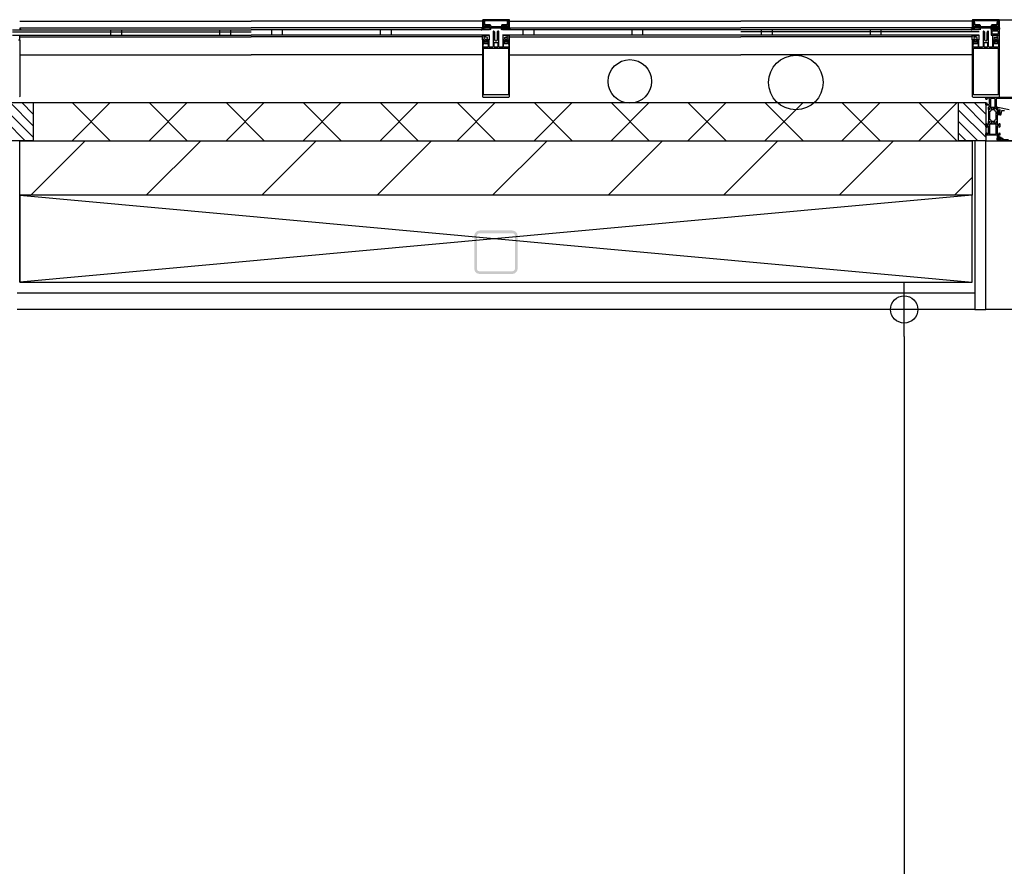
# Model space of a CAD drawing. Header units: millimetres. Extents: x -532 to 413144, y -532 to 654275.
# Tile 157 of 210: x 40525 to 42334, y 28144 to 29700. Entities that reach past the tile are written whole.
import ezdxf

# ---------------------------------------------------------------- set-up
doc = ezdxf.new("R2010")
doc.units = ezdxf.units.MM
doc.header["$LTSCALE"] = 100
doc.linetypes.add('CENTER', pattern=[50.8, 31.75, -6.35, 6.35, -6.35])
for name, color, linetype in [('A--M1A--MAATVOERING--RESTO & KEUKEN', 12, 'Continuous'), ('A-0210-WAND-BU', 7, 'Continuous'), ('A-0216-WAND-BU-ISO', 7, 'Continuous'), ('A-0220-WAND-BI-ARC', 254, 'Continuous'), ('A-0250-PROFIEL-ARCERING', 253, 'CENTER'), ('A-0270-DAK', 7, 'Continuous'), ('A-0310-KOZIJN-BU', 7, 'Continuous'), ('A-0410-AFWERKING-GEVEL', 7, 'Continuous'), ('BL40----_AFWERKING', 1, 'Continuous')]:
    doc.layers.add(name, color=color, linetype=linetype)
doc.styles.add('PAScad_tekst', font='arial.ttf')
doc.styles.add('romans', font='romans.shx')
doc.dimstyles.new('romans', dxfattribs={"dimtxt": 1, "dimasz": 1, "dimexe": 0.5, "dimexo": 0.5, "dimgap": 1, "dimtad": 1, "dimdec": 0, "dimtxsty": 'romans', "dimblk": 'gbb_tod', "dimcen": 0, "dimse1": 1, "dimse2": 1, "dimclrd": 1, "dimclre": 1, "dimclrt": 2, "dimadec": 0, "dimazin": 0, "dimtfac": 1, "dimtdec": 0, "dimtmove": 2, "dimatfit": 2, "dimldrblk": 'gbb_tod', "dimfxl": 1, "dimarcsym": 0})

# ---------------------------------------------------------------- blocks, each defined once
blk = doc.blocks.new('gbb_tod')
at = {"color": 0}
for p, q in [((0, -2), (0, 2)), ((-1, 0), (1, 0))]:
    blk.add_line(p, q, dxfattribs=at)
blk.add_circle((0, 0), 0.5, dxfattribs=at)
blk = doc.blocks.new('*D632')
at = {"layer": 'A--M1A--MAATVOERING--RESTO & KEUKEN', "lineweight": -2, "transparency": 16777216}
blk.add_line((42150, 29117.6), (42150, 25500), dxfattribs=at)
at = {"layer": 'Defpoints', "color": 0, "transparency": 16777216}
for p in [(42150, 29167.6), (42150, 25450), (42150, 25450)]:
    blk.add_point(p, dxfattribs=at)
at = {"layer": 'A--M1A--MAATVOERING--RESTO & KEUKEN', "lineweight": -2, "transparency": 16777216, "xscale": 50, "yscale": 50, "zscale": 50}
for p, rotation in [((42150, 29167.6), 90), ((42150, 25450), 270)]:
    blk.add_blockref('gbb_tod', p, dxfattribs=dict(at, rotation=rotation))
at = {"layer": 'A--M1A--MAATVOERING--RESTO & KEUKEN', "transparency": 16777216, "insert": (42023.4, 27308.8), "char_height": 150, "attachment_point": 5, "rotation": 90, "style": 'PAScad_tekst'}
blk.add_mtext('3718', dxfattribs=at)

msp = doc.modelspace()

# ---------------------------------------------------------------- hatches: boundary and pattern name
at = {"layer": 'A-0220-WAND-BI-ARC'}
h = msp.add_hatch(dxfattribs=at)
h.set_pattern_fill('ARKEY_AU__100P_13', color=256, angle=-90, style=0, pattern_type=0)
h.set_pattern_definition([(45, (-281611.93, 347010.56), (106.06602, -106.066017), [])])
h.paths.add_polyline_path([(40525, 29377.625), (40525, 29477.625), (42275, 29477.625), (42275, 29377.625)], flags=0)
at = {"layer": 'A-0250-PROFIEL-ARCERING'}
msp.add_hatch(color=256, dxfattribs=at).paths.add_polyline_path([(41360, 29272.625), (41360, 29302.625), (41361.34375, 29307.625), (41365, 29311.28125), (41370, 29312.625), (41430, 29312.625), (41435, 29311.28125), (41438.65625, 29307.625), (41440, 29302.625), (41440, 29242.625), (41438.65625, 29237.625), (41435, 29233.96875), (41430, 29232.625), (41370, 29232.625), (41365, 29233.96875), (41361.34375, 29237.625), (41360, 29242.625), (41360, 29272.625), (41365, 29272.625), (41365, 29242.625), (41365.65625, 29240.125), (41367.5, 29238.28125), (41370, 29237.625), (41430, 29237.625), (41432.5, 29238.28125), (41434.34375, 29240.125), (41435, 29242.625), (41435, 29302.625), (41434.34375, 29305.125), (41432.5, 29306.96875), (41430, 29307.625), (41370, 29307.625), (41367.5, 29306.96875), (41365.65625, 29305.125), (41365, 29302.625), (41365, 29272.625)], flags=0)

# ---------------------------------------------------------------- linework, layer by layer
at = {"layer": 'A-0210-WAND-BU', "ltscale": 10}
for points in [[(40525, 29477.625), (42275, 29477.625)], [(40525, 29377.625), (40525, 29477.625)], [(42275, 29477.625), (42275, 29377.625)], [(42275, 29377.625), (40525, 29377.625)]]:
    msp.add_lwpolyline(points, dxfattribs=at)
at = {"layer": 'A-0216-WAND-BU-ISO'}
for p, q in [((40691.4375, 29547.625), (40621.4375, 29477.625)), ((40621.4375, 29547.625), (40691.4375, 29477.625)), ((40832.84375, 29547.625), (40762.84375, 29477.625)), ((40762.84375, 29547.625), (40832.84375, 29477.625)), ((40974.28125, 29547.625), (40904.28125, 29477.625)), ((40904.28125, 29547.625), (40974.28125, 29477.625)), ((41115.6875, 29547.625), (41045.6875, 29477.625)), ((41045.6875, 29547.625), (41115.6875, 29477.625)), ((41257.125, 29547.625), (41187.125, 29477.625)), ((41187.125, 29547.625), (41257.125, 29477.625)), ((41398.53125, 29547.625), (41328.53125, 29477.625)), ((41328.53125, 29547.625), (41398.53125, 29477.625)), ((41539.96875, 29547.625), (41469.96875, 29477.625)), ((41469.96875, 29547.625), (41539.96875, 29477.625)), ((41681.375, 29547.625), (41611.375, 29477.625)), ((41611.375, 29547.625), (41681.375, 29477.625)), ((41822.8125, 29547.625), (41752.8125, 29477.625)), ((41752.8125, 29547.625), (41822.8125, 29477.625)), ((41964.21875, 29547.625), (41894.21875, 29477.625)), ((41894.21875, 29547.625), (41964.1875, 29477.625)), ((42105.65625, 29547.625), (42035.65625, 29477.625)), ((42035.65625, 29547.625), (42105.625, 29477.625)), ((42177.03125, 29547.625), (42247.03125, 29477.625)), ((42247.09375, 29547.625), (42177.0625, 29477.625))]:
    msp.add_line(p, q, dxfattribs=at)
at = {"layer": 'A-0216-WAND-BU-ISO', "ltscale": 10}
for points in [[(40550, 29547.625), (42250, 29547.625)], [(40550, 29477.625), (42250, 29477.625)]]:
    msp.add_lwpolyline(points, dxfattribs=at)
at = {"layer": 'A-0270-DAK'}
for p, q in [((40550, 29505.1875), (40507.5625, 29547.625)), ((40550, 29526.40625), (40528.78125, 29547.625)), ((42300, 29505.1875), (42257.5625, 29547.625)), ((42300, 29526.40625), (42278.78125, 29547.625)), ((40550, 29483.96875), (40500, 29533.96875)), ((42300, 29483.96875), (42250, 29533.96875)), ((40535.15625, 29477.625), (40500, 29512.78125)), ((42285.15625, 29477.625), (42250, 29512.78125)), ((42263.9375, 29477.625), (42250, 29491.5625))]:
    msp.add_line(p, q, dxfattribs=at)
at = {"layer": 'A-0270-DAK', "ltscale": 10}
for points in [[(40500, 29477.625), (40500, 29547.625), (40550, 29547.625), (40550, 29477.625)], [(42250, 29477.625), (42250, 29547.625), (42300, 29547.625), (42300, 29477.625)]]:
    msp.add_lwpolyline(points, close=True, dxfattribs=at)
at = {"layer": 'A-0310-KOZIJN-BU'}
for p, q in [((40692, 29681.625), (40692, 29671.625)), ((40692, 29677.625), (40692, 29671.625)), ((40712, 29681.625), (40712, 29671.625)), ((40712, 29677.625), (40712, 29671.625)), ((40892, 29681.625), (40892, 29671.625)), ((40892, 29677.625), (40892, 29671.625)), ((40912, 29681.625), (40912, 29671.625)), ((40912, 29677.625), (40912, 29671.625)), ((40988, 29671.625), (40988, 29681.625)), ((41008, 29671.625), (41008, 29681.625)), ((41188, 29671.625), (41188, 29681.625)), ((41208, 29671.625), (41208, 29681.625)), ((41450, 29671.625), (41450, 29681.625)), ((41470, 29671.625), (41470, 29681.625)), ((41650, 29671.625), (41650, 29681.625)), ((41670, 29671.625), (41670, 29681.625)), ((41888, 29671.625), (41888, 29681.625)), ((41888, 29671.625), (41888, 29677.625)), ((41908, 29671.625), (41908, 29681.625)), ((41908, 29671.625), (41908, 29677.625)), ((42088, 29671.625), (42088, 29681.625)), ((42088, 29671.625), (42088, 29677.625)), ((42108, 29671.625), (42108, 29681.625)), ((42108, 29671.625), (42108, 29677.625))]:
    msp.add_line(p, q, dxfattribs=at)
at = {"layer": 'A-0310-KOZIJN-BU', "ltscale": 10}
for points in [[(40525, 29697), (40950, 29697)], [(41375, 29697), (40950, 29697)], [(41375.625, 29699.5625), (41375.125, 29698.5)], [(41375.125, 29698.5), (41375.125, 29685)], [(41376.625, 29700), (41375.625, 29699.5625)], [(41376.25, 29685), (41377.375, 29688.625)], [(41376.375, 29697.125), (41376.375, 29698.8125)], [(41376.375, 29698.8125), (41423.75, 29698.8125)], [(41379.375, 29697.125), (41376.375, 29697.125)], [(41376.375, 29695.40625), (41376.875, 29695.90625)], [(41376.375, 29690.875), (41376.375, 29695.40625)], [(41376.625, 29690.125), (41376.375, 29690.875)], [(41423.5, 29700), (41376.625, 29700)], [(41377.5, 29691.8125), (41376.625, 29690.0625)], [(41377.375, 29688.625), (41376.625, 29690.125)], [(41376.625, 29690.0625), (41376.875, 29689.75)], [(41377.625, 29688.8125), (41376.625, 29685)], [(41376.875, 29695.90625), (41379.375, 29695.90625)], [(41376.875, 29689.75), (41377.5, 29689.375)], [(41378, 29692.875), (41377.5, 29691.8125)], [(41377.5, 29689.375), (41377.625, 29689.0625)], [(41377.625, 29689.0625), (41377.625, 29688.8125)], [(41378.75, 29694.71875), (41378, 29692.875)], [(41379.125, 29694.90625), (41378.75, 29694.71875)], [(41379.375, 29694.8125), (41379.125, 29694.90625)], [(41379.375, 29695.90625), (41379.375, 29697.125)], [(41379.625, 29694.40625), (41379.375, 29694.8125)], [(41379.375, 29688), (41380.375, 29689)], [(41379.375, 29686.4375), (41379.375, 29688)], [(41379.625, 29691), (41379.625, 29694.40625)], [(41380.125, 29690.5), (41379.625, 29691)], [(41389.3125, 29690.5), (41380.125, 29690.5)], [(41380.375, 29689), (41388.8125, 29689)], [(41386.1875, 29685.25), (41385.75, 29684.8125), (41382.5, 29684.8125), (41382, 29685.25), (41382, 29686.4375), (41382.5, 29686.8125), (41385.75, 29686.8125), (41386.1875, 29686.4375), (41386.1875, 29685.3125), (41386.1875, 29685.25)], [(41388.8125, 29689), (41388.8125, 29686.4375)], [(41390.3125, 29689.5), (41389.3125, 29690.5)], [(41390.3125, 29688), (41390.3125, 29689.5)], [(41391.3125, 29687), (41390.3125, 29688)], [(41399.8125, 29687), (41391.3125, 29687)], [(41400.0625, 29686.8125), (41399.8125, 29687)], [(41400.3125, 29687), (41400.0625, 29686.8125)], [(41408.875, 29687), (41400.3125, 29687)], [(41409.875, 29688), (41408.875, 29687)], [(41410.875, 29690.5), (41409.875, 29689.5)], [(41409.875, 29689.5), (41409.875, 29688)], [(41420, 29690.5), (41410.875, 29690.5)], [(41411.375, 29686.4375), (41411.375, 29689)], [(41411.375, 29689), (41419.75, 29689)], [(41413.9375, 29685.25), (41414.4375, 29684.8125), (41417.625, 29684.8125), (41418.125, 29685.25), (41418.125, 29686.4375), (41417.625, 29686.8125), (41414.4375, 29686.8125), (41413.9375, 29686.4375), (41413.9375, 29685.3125), (41413.9375, 29685.25)], [(41419.75, 29689), (41420.75, 29688)], [(41420.5, 29691), (41420, 29690.5)], [(41420.75, 29694.8125), (41420.5, 29694.40625)], [(41420.5, 29694.40625), (41420.5, 29691)], [(41423.75, 29697.125), (41420.75, 29697.125)], [(41420.75, 29697.125), (41420.75, 29695.90625)], [(41420.75, 29695.90625), (41423.25, 29695.90625)], [(41421, 29694.90625), (41420.75, 29694.8125)], [(41420.75, 29688), (41420.75, 29686.4375)], [(41421.25, 29694.8125), (41421, 29694.90625)], [(41422, 29693.0625), (41421.25, 29694.8125)], [(41422.625, 29691.75), (41422, 29693.0625)], [(41422.5, 29689), (41422.625, 29689.375)], [(41422.5, 29688.75), (41422.5, 29689)], [(41423.5, 29685), (41422.5, 29688.75)], [(41423.5, 29690.125), (41422.625, 29691.75)], [(41422.625, 29689.375), (41423.25, 29689.6875)], [(41423.5, 29690.125), (41422.75, 29688.625)], [(41422.75, 29688.625), (41423.875, 29685)], [(41423.25, 29695.90625), (41423.75, 29695.40625)], [(41423.25, 29689.6875), (41423.5, 29690.125)], [(41424.625, 29699.5625), (41423.5, 29700)], [(41423.75, 29690.875), (41423.5, 29690.125)], [(41423.75, 29698.8125), (41423.75, 29697.125)], [(41423.75, 29695.40625), (41423.75, 29690.875)], [(41425, 29698.5), (41424.625, 29699.5625)], [(41425, 29685), (41425, 29698.5)], [(41425, 29697), (41850, 29697)], [(42275, 29697), (41850, 29697)], [(42275.625, 29699.5625), (42275.125, 29698.5)], [(42275.125, 29698.5), (42275.125, 29685)], [(42276.625, 29700), (42275.625, 29699.5625)], [(42276.25, 29685), (42277.375, 29688.625)], [(42276.375, 29697.125), (42276.375, 29698.8125)], [(42276.375, 29698.8125), (42323.75, 29698.8125)], [(42279.375, 29697.125), (42276.375, 29697.125)], [(42276.375, 29695.40625), (42276.875, 29695.90625)], [(42276.375, 29690.875), (42276.375, 29695.40625)], [(42276.625, 29690.125), (42276.375, 29690.875)], [(42323.5, 29700), (42276.625, 29700)], [(42277.5, 29691.8125), (42276.625, 29690.0625)], [(42277.375, 29688.625), (42276.625, 29690.125)], [(42276.625, 29690.0625), (42276.875, 29689.75)], [(42277.625, 29688.8125), (42276.625, 29685)], [(42276.875, 29695.90625), (42279.375, 29695.90625)], [(42276.875, 29689.75), (42277.5, 29689.375)], [(42278, 29692.875), (42277.5, 29691.8125)], [(42277.5, 29689.375), (42277.625, 29689.0625)], [(42277.625, 29689.0625), (42277.625, 29688.8125)], [(42278.75, 29694.71875), (42278, 29692.875)], [(42279.125, 29694.90625), (42278.75, 29694.71875)], [(42279.375, 29694.8125), (42279.125, 29694.90625)], [(42279.375, 29695.90625), (42279.375, 29697.125)], [(42279.625, 29694.40625), (42279.375, 29694.8125)], [(42279.375, 29688), (42280.375, 29689)], [(42279.375, 29686.4375), (42279.375, 29688)], [(42279.625, 29691), (42279.625, 29694.40625)], [(42280.125, 29690.5), (42279.625, 29691)], [(42289.3125, 29690.5), (42280.125, 29690.5)], [(42280.375, 29689), (42288.8125, 29689)], [(42286.1875, 29685.25), (42285.75, 29684.8125), (42282.5, 29684.8125), (42282, 29685.25), (42282, 29686.4375), (42282.5, 29686.8125), (42285.75, 29686.8125), (42286.1875, 29686.4375), (42286.1875, 29685.3125), (42286.1875, 29685.25)], [(42288.8125, 29689), (42288.8125, 29686.4375)], [(42290.3125, 29689.5), (42289.3125, 29690.5)], [(42290.3125, 29688), (42290.3125, 29689.5)], [(42291.3125, 29687), (42290.3125, 29688)], [(42299.8125, 29687), (42291.3125, 29687)], [(42300.0625, 29686.8125), (42299.8125, 29687)], [(42300, 29700), (46800, 29700)], [(42300.3125, 29687), (42300.0625, 29686.8125)], [(42308.875, 29687), (42300.3125, 29687)], [(42309.875, 29688), (42308.875, 29687)], [(42310.875, 29690.5), (42309.875, 29689.5)], [(42309.875, 29689.5), (42309.875, 29688)], [(42320, 29690.5), (42310.875, 29690.5)], [(42311.375, 29686.4375), (42311.375, 29689)], [(42311.375, 29689), (42319.75, 29689)], [(42313.9375, 29685.25), (42314.4375, 29684.8125), (42317.625, 29684.8125), (42318.125, 29685.25), (42318.125, 29686.4375), (42317.625, 29686.8125), (42314.4375, 29686.8125), (42313.9375, 29686.4375), (42313.9375, 29685.3125), (42313.9375, 29685.25)], [(42319.75, 29689), (42320.75, 29688)], [(42320.5, 29691), (42320, 29690.5)], [(42320.75, 29694.8125), (42320.5, 29694.40625)], [(42320.5, 29694.40625), (42320.5, 29691)], [(42323.75, 29697.125), (42320.75, 29697.125)], [(42320.75, 29697.125), (42320.75, 29695.90625)], [(42320.75, 29695.90625), (42323.25, 29695.90625)], [(42321, 29694.90625), (42320.75, 29694.8125)], [(42320.75, 29688), (42320.75, 29686.4375)], [(42321.25, 29694.8125), (42321, 29694.90625)], [(42322, 29693.0625), (42321.25, 29694.8125)], [(42322.625, 29691.75), (42322, 29693.0625)], [(42322.5, 29689), (42322.625, 29689.375)], [(42322.5, 29688.75), (42322.5, 29689)], [(42323.5, 29685), (42322.5, 29688.75)], [(42323.5, 29690.125), (42322.625, 29691.75)], [(42322.625, 29689.375), (42323.25, 29689.6875)], [(42323.5, 29690.125), (42322.75, 29688.625)], [(42322.75, 29688.625), (42323.875, 29685)], [(42323.25, 29695.90625), (42323.75, 29695.40625)], [(42323.25, 29689.6875), (42323.5, 29690.125)], [(42324.625, 29699.5625), (42323.5, 29700)], [(42323.75, 29690.875), (42323.5, 29690.125)], [(42323.75, 29698.8125), (42323.75, 29697.125)], [(42323.75, 29695.40625), (42323.75, 29690.875)], [(42325, 29698.5), (42324.625, 29699.5625)], [(42325, 29685), (42325, 29698.5)], [(40512, 29681.625), (40950, 29681.625)], [(40512, 29677.625), (40950, 29677.625)], [(40512, 29671.625), (40950, 29671.625)], [(40512, 29671.625), (40950, 29671.625)], [(40523, 29662.8125), (40525, 29662.8125), (40525, 29670.25), (40524.75, 29670.4375)], [(40524.625, 29683.75), (40525.125, 29683.125), (40526.25, 29682.375), (40527.125, 29682.25), (40527.25, 29682), (40527.125, 29681.75), (40527, 29681.625), (40525.875, 29681.625), (40524.375, 29682.125)], [(40525, 29685), (40950, 29685)], [(40525, 29685), (40950, 29685)], [(40525, 29668.625), (40950, 29668.625)], [(41375, 29685), (40950, 29685)], [(41375, 29685), (40950, 29685)], [(41388, 29681.625), (40950, 29681.625)], [(41388, 29671.625), (40950, 29671.625)], [(41375, 29668.625), (40950, 29668.625)], [(41375.125, 29685), (41376.25, 29685)], [(41376.625, 29685), (41379.875, 29685)], [(41380.625, 29686.4375), (41379.375, 29686.4375)], [(41379.875, 29685), (41380.625, 29685.8125)], [(41380.625, 29685.8125), (41380.625, 29686.4375)], [(41388.8125, 29686.4375), (41387.625, 29686.4375)], [(41387.625, 29686.4375), (41387.625, 29685.8125)], [(41387.625, 29685.8125), (41388.375, 29685)], [(41388.375, 29685), (41411.75, 29685)], [(41412.5625, 29686.4375), (41411.375, 29686.4375)], [(41411.75, 29685), (41412.5625, 29685.8125)], [(41850, 29681.625), (41412, 29681.625)], [(41850, 29671.625), (41412, 29671.625)], [(41412.5625, 29685.8125), (41412.5625, 29686.4375)], [(41420.75, 29686.4375), (41419.5, 29686.4375)], [(41419.5, 29686.4375), (41419.5, 29685.8125)], [(41419.5, 29685.8125), (41420.375, 29685)], [(41420.375, 29685), (41423.5, 29685)], [(41423.875, 29685), (41425, 29685)], [(41425, 29685), (41850, 29685)], [(41425, 29685), (41850, 29685)], [(41425, 29668.625), (41850, 29668.625)], [(42275, 29685), (41850, 29685)], [(42275, 29685), (41850, 29685)], [(42288, 29681.625), (41850, 29681.625)], [(42288, 29677.625), (41850, 29677.625)], [(42288, 29671.625), (41850, 29671.625)], [(42288, 29671.625), (41850, 29671.625)], [(42275, 29668.625), (41850, 29668.625)], [(42275.125, 29685), (42276.25, 29685)], [(42276.625, 29685), (42279.875, 29685)], [(42280.625, 29686.4375), (42279.375, 29686.4375)], [(42279.875, 29685), (42280.625, 29685.8125)], [(42280.625, 29685.8125), (42280.625, 29686.4375)], [(42288.8125, 29686.4375), (42287.625, 29686.4375)], [(42287.625, 29686.4375), (42287.625, 29685.8125)], [(42287.625, 29685.8125), (42288.375, 29685)], [(42288.375, 29685), (42311.75, 29685)], [(42312.5625, 29686.4375), (42311.375, 29686.4375)], [(42311.75, 29685), (42312.5625, 29685.8125)], [(42312.5625, 29685.8125), (42312.5625, 29686.4375)], [(42320.75, 29686.4375), (42319.5, 29686.4375)], [(42319.5, 29686.4375), (42319.5, 29685.8125)], [(42319.5, 29685.8125), (42320.375, 29685)], [(42320.375, 29685), (42323.5, 29685)], [(42323.875, 29685), (42325, 29685)], [(40523, 29662.6875), (40525, 29662.625), (40525, 29559.125), (40524.5, 29558.125)], [(40525, 29635.6875), (40950, 29635.6875)], [(41375, 29635.6875), (40950, 29635.6875)], [(41425, 29635.6875), (41850, 29635.6875)], [(42275, 29635.6875), (41850, 29635.6875)], [(42357.25, 29555.4375), (42326, 29555.4375), (42319.875, 29555.1875), (42319, 29554.1875), (42319, 29540.125), (42319.5, 29539.625), (42320.5, 29539.625), (42321, 29539.125), (42321, 29537.625), (42320.75, 29536.90625), (42321, 29536.625), (42321, 29534.71875), (42320.625, 29534.4375), (42319.625, 29534.4375), (42319.375, 29534.71875), (42319.375, 29537.125), (42318.875, 29537.625), (42315, 29537.625), (42314.5, 29537.125), (42314.5, 29536.4375), (42315.875, 29534.03125), (42315.875, 29533.9375), (42315.8125, 29533.84375), (42315.75, 29533.8125), (42313.875, 29534.34375), (42313, 29534.53125), (42312.0625, 29534.34375), (42310.25, 29533.84375), (42310.125, 29533.84375), (42310.0625, 29533.9375), (42310.0625, 29534.03125), (42311.5, 29536.4375), (42311.5, 29537.125), (42311, 29537.625), (42307.09375, 29537.625), (42306.59375, 29537.125), (42306.59375, 29534.71875), (42306.28125, 29534.4375), (42305.28125, 29534.4375), (42305, 29534.71875), (42305, 29536.625), (42305.1875, 29537.34375), (42305, 29537.625), (42305, 29539.125), (42305.5, 29539.625), (42306, 29539.625), (42307, 29540.625), (42307, 29541.625), (42306, 29542.625), (42301.1875, 29542.625), (42300.1875, 29543.625), (42300.1875, 29545.9375), (42301.1875, 29546.9375), (42301.6875, 29546.9375), (42301.6875, 29545.4375), (42302.6875, 29544.4375), (42306, 29544.4375), (42307, 29545.4375), (42307, 29554.625), (42306, 29555.625), (42302.6875, 29555.625), (42301.6875, 29554.625), (42301.6875, 29553.125), (42301.09375, 29553.125), (42300, 29554.21875), (42300, 29557.625), (42366, 29557.625)], [(42317.125, 29554.9375), (42316.625, 29555.4375), (42309.25, 29555.4375), (42308.75, 29554.9375), (42308.75, 29539.9375), (42309.25, 29539.4375), (42316.625, 29539.4375), (42317.125, 29539.9375), (42317.125, 29554.9375)], [(42342.75, 29534.3125), (42321.875, 29538.9375), (42321.375, 29538.84375), (42321.25, 29538.46875), (42321.25, 29536.9375), (42321.625, 29536.4375), (42325, 29535.53125), (42325.75, 29534.5625), (42325.75, 29531.3125), (42326.25, 29530.8125), (42325.75, 29530.3125), (42323.875, 29530.3125), (42323.875, 29531.03125), (42323.75, 29531.28125), (42323.375, 29531.28125), (42321.625, 29529.6875), (42321.25, 29528.9375), (42321.625, 29528.15625), (42323.375, 29526.5625), (42323.75, 29526.5625), (42323.875, 29526.8125), (42323.875, 29527.53125), (42325.75, 29527.53125), (42326.25, 29527.03125), (42325.75, 29526.53125), (42325.75, 29524.9375), (42326.625, 29524.9375), (42327.625, 29525.28125), (42328.125, 29526.15625), (42329.25, 29532.53125), (42329.75, 29533.1875), (42330.5, 29533.3125)], [(42325.625, 29529.53125), (42326.25, 29528.9375), (42325.625, 29528.3125), (42322.875, 29528.3125), (42322.25, 29528.9375), (42322.875, 29529.53125), (42325.625, 29529.53125)], [(42330.5, 29533.3125), (42332.5, 29533.09375), (42334.5, 29532.9375)], [(42369.5, 29477.625), (42322.5, 29477.625), (42321.25, 29478.1875), (42321, 29479.125), (42321, 29482.125), (42323, 29482.125), (42323.5, 29481.625), (42323.5, 29481.125), (42322.5, 29481.125), (42322.5, 29480.125), (42323.5, 29479.125), (42327.5, 29479.125), (42328.5, 29480.125), (42328.5, 29481.125), (42327.5, 29481.125), (42327.5, 29481.625), (42328, 29482.125), (42330.75, 29482.125), (42331.125, 29481.96875), (42331.25, 29481.625), (42331.125, 29481.28125), (42330.75, 29481.125), (42330.5, 29481.125), (42330.125, 29480.96875), (42330, 29480.625), (42330, 29480.125), (42330.5, 29479.625), (42341.75, 29479.625)], [(42324, 29483.03125), (42324, 29482.5), (42324.125, 29482.4375), (42326.75, 29482.4375), (42326.875, 29482.5), (42326.875, 29483.25), (42326.75, 29483.4375), (42322.5, 29485.03125), (42322.375, 29485), (42322.375, 29484.9375), (42322.125, 29483.75), (42322.25, 29483.53125), (42323.5, 29483.53125), (42324, 29483.03125)], [(42324.25, 29481.3125), (42324.25, 29480.53125), (42324.375, 29480.3125), (42326.625, 29480.3125), (42326.875, 29480.5), (42326.875, 29481.3125), (42326.5, 29481.71875), (42324.625, 29481.71875), (42324.25, 29481.3125)]]:
    msp.add_lwpolyline(points, dxfattribs=at)
for points in [[(41389.875, 29681.875), (41390.3125, 29682.5), (41390.3125, 29684.9375), (41388.6875, 29684.9375), (41387.75, 29684.6875), (41387.5, 29684.75), (41387.375, 29685), (41387.375, 29686.5), (41388.5, 29686.5), (41388.5, 29686.8125), (41387.0625, 29688.3125), (41386.4375, 29688.5), (41385.375, 29687.9375), (41382.875, 29687.9375), (41381.75, 29688.5), (41381.25, 29688.375), (41379.75, 29686.8125), (41379.75, 29686.5), (41380.875, 29686.5), (41380.875, 29685), (41380.75, 29684.75), (41380.625, 29684.6875), (41380.5, 29684.6875), (41379.5, 29684.9375), (41375.375, 29684.9375), (41375.375, 29683.75), (41374.875, 29683.125), (41373.75, 29682.375), (41372.875, 29682.25), (41372.75, 29682), (41372.875, 29681.75), (41373, 29681.625), (41374.125, 29681.625), (41375.625, 29682.125), (41376.5, 29683.5), (41377.625, 29683.125), (41378.375, 29681.875), (41378.625, 29681.625), (41378.875, 29681.875), (41379.375, 29682.625), (41379.75, 29682.875), (41380.125, 29682.625), (41380.625, 29681.875), (41380.875, 29681.625), (41381.125, 29681.875), (41381.625, 29682.625), (41382, 29682.875), (41382.25, 29682.625), (41382.75, 29681.875), (41383.125, 29681.625), (41383.25, 29681.875), (41383.75, 29682.75), (41384.125, 29682.875), (41384.4375, 29682.625), (41384.9375, 29681.875), (41385.1875, 29681.625), (41385.4375, 29681.875), (41385.9375, 29682.75), (41386.3125, 29682.875), (41386.625, 29682.75), (41387.125, 29681.875), (41387.375, 29681.625), (41387.6875, 29681.875), (41388.125, 29682.625), (41388.5625, 29682.875), (41388.875, 29682.625), (41389.375, 29681.875), (41389.6875, 29681.625)], [(41410.25, 29681.875), (41409.875, 29682.5), (41409.875, 29684.9375), (41411.4375, 29684.9375), (41412.375, 29684.6875), (41412.6875, 29684.75), (41412.75, 29685), (41412.75, 29686.5), (41411.625, 29686.5), (41411.625, 29686.8125), (41413.125, 29688.3125), (41413.6875, 29688.5), (41414.75, 29687.9375), (41417.25, 29687.9375), (41418.375, 29688.5), (41418.875, 29688.375), (41420.375, 29686.8125), (41420.375, 29686.5), (41419.375, 29686.5), (41419.375, 29685), (41419.5, 29684.75), (41419.625, 29684.6875), (41419.625, 29684.6875), (41420.625, 29684.9375), (41424.875, 29684.9375), (41424.875, 29683.75), (41425.25, 29683.125), (41426.375, 29682.375), (41427.375, 29682.25), (41427.375, 29682), (41427.375, 29681.75), (41427.125, 29681.625), (41426, 29681.625), (41424.5, 29682.125), (41423.625, 29683.5), (41422.5, 29683.125), (41421.75, 29681.875), (41421.5, 29681.625), (41421.25, 29681.875), (41420.75, 29682.625), (41420.375, 29682.875), (41420.125, 29682.625), (41419.625, 29681.875), (41419.25, 29681.625), (41419, 29681.875), (41418.5, 29682.625), (41418.25, 29682.875), (41417.875, 29682.625), (41417.375, 29681.875), (41417.125, 29681.625), (41416.875, 29681.875), (41416.375, 29682.75), (41416, 29682.875), (41415.6875, 29682.625), (41415.1875, 29681.875), (41414.9375, 29681.625), (41414.6875, 29681.875), (41414.1875, 29682.75), (41413.875, 29682.875), (41413.5, 29682.75), (41413, 29681.875), (41412.75, 29681.625), (41412.5, 29681.875), (41412, 29682.625), (41411.5625, 29682.875), (41411.25, 29682.625), (41410.8125, 29681.875), (41410.5, 29681.625)], [(42289.875, 29681.875), (42290.3125, 29682.5), (42290.3125, 29684.9375), (42288.6875, 29684.9375), (42287.75, 29684.6875), (42287.5, 29684.75), (42287.375, 29685), (42287.375, 29686.5), (42288.5, 29686.5), (42288.5, 29686.8125), (42287.0625, 29688.3125), (42286.4375, 29688.5), (42285.375, 29687.9375), (42282.875, 29687.9375), (42281.75, 29688.5), (42281.25, 29688.375), (42279.75, 29686.8125), (42279.75, 29686.5), (42280.875, 29686.5), (42280.875, 29685), (42280.75, 29684.75), (42280.625, 29684.6875), (42280.5, 29684.6875), (42279.5, 29684.9375), (42275.375, 29684.9375), (42275.375, 29683.75), (42274.875, 29683.125), (42273.75, 29682.375), (42272.875, 29682.25), (42272.75, 29682), (42272.875, 29681.75), (42273, 29681.625), (42274.125, 29681.625), (42275.625, 29682.125), (42276.5, 29683.5), (42277.625, 29683.125), (42278.375, 29681.875), (42278.625, 29681.625), (42278.875, 29681.875), (42279.375, 29682.625), (42279.75, 29682.875), (42280.125, 29682.625), (42280.625, 29681.875), (42280.875, 29681.625), (42281.125, 29681.875), (42281.625, 29682.625), (42282, 29682.875), (42282.25, 29682.625), (42282.75, 29681.875), (42283.125, 29681.625), (42283.25, 29681.875), (42283.75, 29682.75), (42284.125, 29682.875), (42284.4375, 29682.625), (42284.9375, 29681.875), (42285.1875, 29681.625), (42285.4375, 29681.875), (42285.9375, 29682.75), (42286.3125, 29682.875), (42286.625, 29682.75), (42287.125, 29681.875), (42287.375, 29681.625), (42287.6875, 29681.875), (42288.125, 29682.625), (42288.5625, 29682.875), (42288.875, 29682.625), (42289.375, 29681.875), (42289.6875, 29681.625)], [(42310.125, 29681.8125), (42309.6875, 29682.4375), (42309.6875, 29684.875), (42311.3125, 29684.875), (42312.25, 29684.625), (42312.5, 29684.6875), (42312.625, 29684.9375), (42312.625, 29686.4375), (42311.5, 29686.4375), (42311.5, 29686.75), (42312.9375, 29688.25), (42313.5625, 29688.4375), (42314.625, 29687.875), (42317.125, 29687.875), (42318.25, 29688.4375), (42318.75, 29688.3125), (42320.25, 29686.75), (42320.25, 29686.4375), (42319.125, 29686.4375), (42319.125, 29684.9375), (42319.25, 29684.6875), (42319.375, 29684.625), (42319.5, 29684.625), (42320.5, 29684.875), (42325, 29684.875), (42325, 29682.4375), (42324.5, 29681.8125), (42324.375, 29681.625), (42324, 29681.8125), (42323.5, 29682.5625), (42323.25, 29682.8125), (42322.375, 29683.0625), (42321.625, 29681.8125), (42321.375, 29681.5625), (42321.125, 29681.8125), (42320.625, 29682.5625), (42320.25, 29682.8125), (42319.875, 29682.5625), (42319.375, 29681.8125), (42319.125, 29681.5625), (42318.875, 29681.8125), (42318.375, 29682.5625), (42318, 29682.8125), (42317.75, 29682.5625), (42317.25, 29681.8125), (42316.875, 29681.5625), (42316.75, 29681.8125), (42316.25, 29682.6875), (42315.875, 29682.8125), (42315.5625, 29682.5625), (42315.0625, 29681.8125), (42314.8125, 29681.5625), (42314.5625, 29681.8125), (42314.0625, 29682.6875), (42313.6875, 29682.8125), (42313.375, 29682.6875), (42312.875, 29681.8125), (42312.625, 29681.5625), (42312.3125, 29681.8125), (42311.875, 29682.5625), (42311.4375, 29682.8125), (42311.125, 29682.5625), (42310.625, 29681.8125), (42310.3125, 29681.5625)], [(41375, 29662.625), (41375, 29559.125), (41375.5, 29558.125), (41376.5, 29557.625), (41423.625, 29557.625), (41424.5, 29558.125), (41425, 29559.125), (41425, 29662.625), (41423, 29662.6875), (41422.25, 29661.875), (41422.25, 29661.25), (41423.5, 29661.25), (41423.5, 29658.625), (41419, 29658.625), (41418.75, 29658.375), (41418.5, 29658.625), (41414.0625, 29658.625), (41414.0625, 29661.25), (41415.25, 29661.25), (41415.25, 29661.875), (41414.375, 29662.75), (41413.0625, 29662.75), (41412.5625, 29662.25), (41412.5625, 29650.125), (41412.0625, 29649.625), (41406.5, 29649.625), (41405.3125, 29650.25), (41405, 29651.125), (41405, 29678.125), (41404.5, 29678.625), (41403.5, 29678.625), (41402.5, 29677.625), (41402.5, 29676.71875), (41402, 29676.4375), (41402, 29675.21875), (41402.5, 29674.9375), (41402, 29674.625), (41402, 29673.40625), (41402.5, 29673.125), (41402, 29672.84375), (41402, 29671.625), (41402.5, 29671.3125), (41402, 29671.0625), (41402, 29669.84375), (41402.5, 29669.53125), (41402, 29669.25), (41402, 29668.03125), (41402.5, 29667.75), (41402, 29667.4375), (41402, 29666.25), (41402.5, 29665.9375), (41402, 29665.6875), (41402, 29664.4375), (41402.5, 29664.125), (41402, 29663.875), (41402, 29662.8125), (41400.875, 29660.875), (41400, 29660.375), (41399.125, 29660.875), (41398, 29662.8125), (41398, 29664.75), (41397.5, 29665.0625), (41398, 29665.375), (41398, 29666.5625), (41397.5, 29666.84375), (41398, 29667.125), (41398, 29668.34375), (41397.5, 29668.625), (41398, 29668.9375), (41398, 29670.15625), (41397.5, 29670.4375), (41398, 29670.71875), (41398, 29671.9375), (41397.5, 29672.25), (41398, 29672.5), (41398, 29673.75), (41397.5, 29674.03125), (41398, 29674.3125), (41398, 29675.53125), (41397.5, 29675.8125), (41398, 29676.125), (41398, 29677.3125), (41397.5, 29677.625), (41396.34375, 29678.625), (41395.5, 29678.625), (41395, 29678.125), (41395, 29651.125), (41394.46875, 29650), (41393.5, 29649.625), (41387.9375, 29649.625), (41387.4375, 29650.125), (41387.4375, 29662.25), (41386.9375, 29662.75), (41385.625, 29662.75), (41384.75, 29661.875), (41384.75, 29661.25), (41385.9375, 29661.25), (41385.9375, 29658.625), (41381.5, 29658.625), (41381.25, 29658.375), (41381, 29658.625), (41376.5, 29658.625), (41376.5, 29661.25), (41377.75, 29661.25), (41377.75, 29661.875), (41377, 29662.6875)], [(41375, 29662.8125), (41375, 29670.25), (41375.25, 29670.4375), (41376.5, 29670.4375), (41377, 29670.34375), (41379.125, 29669.375), (41379.5, 29669.4375), (41379.625, 29669.59375), (41379, 29670.15625), (41378.5, 29670.3125), (41377.25, 29670.59375), (41376.25, 29670.6875), (41375.75, 29670.71875), (41375.125, 29671.3125), (41375.125, 29671.4375), (41375.75, 29671.625), (41376.375, 29671.625), (41376.875, 29671.5625), (41377.375, 29671.5), (41379.125, 29671.125), (41379.875, 29670.875), (41381.625, 29670.6875), (41382.125, 29671.5), (41382.375, 29671.625), (41382.625, 29671.5), (41383.125, 29670.65625), (41383.5, 29670.4375), (41383.75, 29670.65625), (41384.25, 29671.5), (41384.5625, 29671.625), (41384.8125, 29671.4375), (41385.25, 29670.65625), (41385.6875, 29670.4375), (41386, 29670.65625), (41386.5, 29671.5), (41386.8125, 29671.625), (41387, 29671.5), (41387.4375, 29670.75), (41387.4375, 29662.8125), (41385.4375, 29662.8125), (41384.875, 29662.9375), (41384.625, 29662.875), (41384.5, 29662.625), (41384.5, 29661.0625), (41385.3125, 29661.0625), (41385.3125, 29660.75), (41383.875, 29659.3125), (41383.375, 29659.0625), (41379.125, 29659.0625), (41378.625, 29659.375), (41377.125, 29660.75), (41377.125, 29661.0625), (41378, 29661.0625), (41378, 29662.625), (41377.875, 29662.875), (41377.625, 29662.9375), (41377, 29662.8125)], [(41425, 29662.8125), (41425, 29670.25), (41424.75, 29670.4375), (41423.5, 29670.4375), (41423, 29670.34375), (41420.875, 29669.375), (41420.5, 29669.4375), (41420.375, 29669.59375), (41421, 29670.15625), (41421.5, 29670.3125), (41422.75, 29670.59375), (41423.75, 29670.6875), (41424.25, 29670.71875), (41424.875, 29671.3125), (41424.875, 29671.4375), (41424.25, 29671.625), (41423.625, 29671.625), (41423.125, 29671.5625), (41422.625, 29671.5), (41420.875, 29671.125), (41420.125, 29670.875), (41418.375, 29670.6875), (41417.875, 29671.5), (41417.625, 29671.625), (41417.375, 29671.5), (41416.875, 29670.65625), (41416.5, 29670.4375), (41416.25, 29670.65625), (41415.75, 29671.5), (41415.4375, 29671.625), (41415.1875, 29671.4375), (41414.75, 29670.65625), (41414.3125, 29670.4375), (41414, 29670.65625), (41413.5, 29671.5), (41413.1875, 29671.625), (41413, 29671.5), (41412.5625, 29670.75), (41412.5625, 29662.8125), (41414.5625, 29662.8125), (41415.125, 29662.9375), (41415.375, 29662.875), (41415.5, 29662.625), (41415.5, 29661.0625), (41414.6875, 29661.0625), (41414.6875, 29660.75), (41416.125, 29659.3125), (41416.625, 29659.0625), (41420.875, 29659.0625), (41421.375, 29659.375), (41422.875, 29660.75), (41422.875, 29661.0625), (41422, 29661.0625), (41422, 29662.625), (41422.125, 29662.875), (41422.375, 29662.9375), (41423, 29662.8125)], [(42275, 29662.625), (42275, 29559.125), (42275.5, 29558.125), (42276.5, 29557.625), (42323.625, 29557.625), (42324.5, 29558.125), (42325, 29559.125), (42325, 29662.625), (42323, 29662.6875), (42322.25, 29661.875), (42322.25, 29661.25), (42323.5, 29661.25), (42323.5, 29658.625), (42319, 29658.625), (42318.75, 29658.375), (42318.5, 29658.625), (42314.0625, 29658.625), (42314.0625, 29661.25), (42315.25, 29661.25), (42315.25, 29661.875), (42314.375, 29662.75), (42313.0625, 29662.75), (42312.5625, 29662.25), (42312.5625, 29650.125), (42312.0625, 29649.625), (42306.5, 29649.625), (42305.3125, 29650.25), (42305, 29651.125), (42305, 29678.125), (42304.5, 29678.625), (42303.5, 29678.625), (42302.5, 29677.625), (42302.5, 29676.71875), (42302, 29676.4375), (42302, 29675.21875), (42302.5, 29674.9375), (42302, 29674.625), (42302, 29673.40625), (42302.5, 29673.125), (42302, 29672.84375), (42302, 29671.625), (42302.5, 29671.3125), (42302, 29671.0625), (42302, 29669.84375), (42302.5, 29669.53125), (42302, 29669.25), (42302, 29668.03125), (42302.5, 29667.75), (42302, 29667.4375), (42302, 29666.25), (42302.5, 29665.9375), (42302, 29665.6875), (42302, 29664.4375), (42302.5, 29664.125), (42302, 29663.875), (42302, 29662.8125), (42300.875, 29660.875), (42300, 29660.375), (42299.125, 29660.875), (42298, 29662.8125), (42298, 29664.75), (42297.5, 29665.0625), (42298, 29665.375), (42298, 29666.5625), (42297.5, 29666.84375), (42298, 29667.125), (42298, 29668.34375), (42297.5, 29668.625), (42298, 29668.9375), (42298, 29670.15625), (42297.5, 29670.4375), (42298, 29670.71875), (42298, 29671.9375), (42297.5, 29672.25), (42298, 29672.5), (42298, 29673.75), (42297.5, 29674.03125), (42298, 29674.3125), (42298, 29675.53125), (42297.5, 29675.8125), (42298, 29676.125), (42298, 29677.3125), (42297.5, 29677.625), (42296.34375, 29678.625), (42295.5, 29678.625), (42295, 29678.125), (42295, 29651.125), (42294.46875, 29650), (42293.5, 29649.625), (42287.9375, 29649.625), (42287.4375, 29650.125), (42287.4375, 29662.25), (42286.9375, 29662.75), (42285.625, 29662.75), (42284.75, 29661.875), (42284.75, 29661.25), (42285.9375, 29661.25), (42285.9375, 29658.625), (42281.5, 29658.625), (42281.25, 29658.375), (42281, 29658.625), (42276.5, 29658.625), (42276.5, 29661.25), (42277.75, 29661.25), (42277.75, 29661.875), (42277, 29662.6875)], [(42275, 29662.8125), (42275, 29670.25), (42275.25, 29670.4375), (42276.5, 29670.4375), (42277, 29670.34375), (42279.125, 29669.375), (42279.5, 29669.4375), (42279.625, 29669.59375), (42279, 29670.15625), (42278.5, 29670.3125), (42277.25, 29670.59375), (42276.25, 29670.6875), (42275.75, 29670.71875), (42275.125, 29671.3125), (42275.125, 29671.4375), (42275.75, 29671.625), (42276.375, 29671.625), (42276.875, 29671.5625), (42277.375, 29671.5), (42279.125, 29671.125), (42279.875, 29670.875), (42281.625, 29670.6875), (42282.125, 29671.5), (42282.375, 29671.625), (42282.625, 29671.5), (42283.125, 29670.65625), (42283.5, 29670.4375), (42283.75, 29670.65625), (42284.25, 29671.5), (42284.5625, 29671.625), (42284.8125, 29671.4375), (42285.25, 29670.65625), (42285.6875, 29670.4375), (42286, 29670.65625), (42286.5, 29671.5), (42286.8125, 29671.625), (42287, 29671.5), (42287.4375, 29670.75), (42287.4375, 29662.8125), (42285.4375, 29662.8125), (42284.875, 29662.9375), (42284.625, 29662.875), (42284.5, 29662.625), (42284.5, 29661.0625), (42285.3125, 29661.0625), (42285.3125, 29660.75), (42283.875, 29659.3125), (42283.375, 29659.0625), (42279.125, 29659.0625), (42278.625, 29659.375), (42277.125, 29660.75), (42277.125, 29661.0625), (42278, 29661.0625), (42278, 29662.625), (42277.875, 29662.875), (42277.625, 29662.9375), (42277, 29662.8125)], [(42309.6875, 29671.6875), (42325, 29671.6875), (42325, 29681.5625), (42309.6875, 29681.5625)], [(42322, 29673.6875), (42312.6875, 29673.6875), (42311.6875, 29674.6875), (42311.6875, 29678.5625), (42312.6875, 29679.5625), (42322, 29679.5625), (42323, 29678.5625), (42323, 29674.6875)], [(42325, 29662.8125), (42325, 29670.25), (42324.75, 29670.4375), (42323.5, 29670.4375), (42323, 29670.34375), (42320.875, 29669.375), (42320.5, 29669.4375), (42320.375, 29669.59375), (42321, 29670.15625), (42321.5, 29670.3125), (42322.75, 29670.59375), (42323.75, 29670.6875), (42324.25, 29670.71875), (42324.875, 29671.3125), (42324.875, 29671.4375), (42324.25, 29671.625), (42323.625, 29671.625), (42323.125, 29671.5625), (42322.625, 29671.5), (42320.875, 29671.125), (42320.125, 29670.875), (42318.375, 29670.6875), (42317.875, 29671.5), (42317.625, 29671.625), (42317.375, 29671.5), (42316.875, 29670.65625), (42316.5, 29670.4375), (42316.25, 29670.65625), (42315.75, 29671.5), (42315.4375, 29671.625), (42315.1875, 29671.4375), (42314.75, 29670.65625), (42314.3125, 29670.4375), (42314, 29670.65625), (42313.5, 29671.5), (42313.1875, 29671.625), (42313, 29671.5), (42312.5625, 29670.75), (42312.5625, 29662.8125), (42314.5625, 29662.8125), (42315.125, 29662.9375), (42315.375, 29662.875), (42315.5, 29662.625), (42315.5, 29661.0625), (42314.6875, 29661.0625), (42314.6875, 29660.75), (42316.125, 29659.3125), (42316.625, 29659.0625), (42320.875, 29659.0625), (42321.375, 29659.375), (42322.875, 29660.75), (42322.875, 29661.0625), (42322, 29661.0625), (42322, 29662.625), (42322.125, 29662.875), (42322.375, 29662.9375), (42323, 29662.8125)], [(41385.9375, 29649.625), (41381.5, 29649.625), (41381.25, 29649.5), (41381, 29649.625), (41376.5, 29649.625), (41376.5, 29655.375), (41377.75, 29655.375), (41377.75, 29656), (41377.125, 29656.625), (41377, 29657.125), (41377.5, 29657.5), (41377.75, 29657.375), (41378.875, 29656.25), (41379.625, 29656), (41382.875, 29656), (41383.625, 29656.25), (41384.6875, 29657.375), (41385, 29657.5), (41385.5, 29657.125), (41385.375, 29656.625), (41384.75, 29656), (41384.75, 29655.375), (41385.9375, 29655.375)], [(41384.4375, 29666.25), (41384.4375, 29666.9375), (41383.5, 29667.9375), (41379, 29667.9375), (41378, 29666.9375), (41378, 29666.25), (41378.75, 29664.75), (41380, 29664.25), (41382.5, 29664.25), (41383.875, 29664.875)], [(41379.25, 29662.125), (41379.25, 29660.5), (41379.75, 29660.0625), (41382.75, 29660.0625), (41383.25, 29660.5), (41383.25, 29662.125), (41382.75, 29662.625), (41379.75, 29662.625)], [(41397.3125, 29649.625), (41396.8125, 29650.125), (41396.8125, 29657.625), (41397.3125, 29658.125), (41402.6875, 29658.125), (41403.1875, 29657.625), (41403.1875, 29650.125), (41402.6875, 29649.625)], [(41414.0625, 29649.625), (41414.0625, 29655.375), (41415.25, 29655.375), (41415.25, 29656), (41414.625, 29656.625), (41414.5, 29657.125), (41415, 29657.5), (41415.3125, 29657.375), (41416.375, 29656.25), (41417.125, 29656), (41420.375, 29656), (41421.125, 29656.25), (41422.25, 29657.375), (41422.5, 29657.5), (41423, 29657.125), (41422.875, 29656.625), (41422.25, 29656), (41422.25, 29655.375), (41423.5, 29655.375), (41423.5, 29649.625), (41419, 29649.625), (41418.75, 29649.5), (41418.5, 29649.625)], [(41415.5625, 29666.25), (41415.5625, 29666.9375), (41416.5, 29667.9375), (41421, 29667.9375), (41422, 29666.9375), (41422, 29666.25), (41421.25, 29664.75), (41420, 29664.25), (41417.5, 29664.25), (41416.125, 29664.875)], [(41420.75, 29662.125), (41420.75, 29660.5), (41420.25, 29660.0625), (41417.25, 29660.0625), (41416.75, 29660.5), (41416.75, 29662.125), (41417.25, 29662.625), (41420.25, 29662.625)], [(42285.9375, 29649.625), (42281.5, 29649.625), (42281.25, 29649.5), (42281, 29649.625), (42276.5, 29649.625), (42276.5, 29655.375), (42277.75, 29655.375), (42277.75, 29656), (42277.125, 29656.625), (42277, 29657.125), (42277.5, 29657.5), (42277.75, 29657.375), (42278.875, 29656.25), (42279.625, 29656), (42282.875, 29656), (42283.625, 29656.25), (42284.6875, 29657.375), (42285, 29657.5), (42285.5, 29657.125), (42285.375, 29656.625), (42284.75, 29656), (42284.75, 29655.375), (42285.9375, 29655.375)], [(42284.4375, 29666.25), (42284.4375, 29666.9375), (42283.5, 29667.9375), (42279, 29667.9375), (42278, 29666.9375), (42278, 29666.25), (42278.75, 29664.75), (42280, 29664.25), (42282.5, 29664.25), (42283.875, 29664.875)], [(42279.25, 29662.125), (42279.25, 29660.5), (42279.75, 29660.0625), (42282.75, 29660.0625), (42283.25, 29660.5), (42283.25, 29662.125), (42282.75, 29662.625), (42279.75, 29662.625)], [(42297.3125, 29649.625), (42296.8125, 29650.125), (42296.8125, 29657.625), (42297.3125, 29658.125), (42302.6875, 29658.125), (42303.1875, 29657.625), (42303.1875, 29650.125), (42302.6875, 29649.625)], [(42314.0625, 29649.625), (42314.0625, 29655.375), (42315.25, 29655.375), (42315.25, 29656), (42314.625, 29656.625), (42314.5, 29657.125), (42315, 29657.5), (42315.3125, 29657.375), (42316.375, 29656.25), (42317.125, 29656), (42320.375, 29656), (42321.125, 29656.25), (42322.25, 29657.375), (42322.5, 29657.5), (42323, 29657.125), (42322.875, 29656.625), (42322.25, 29656), (42322.25, 29655.375), (42323.5, 29655.375), (42323.5, 29649.625), (42319, 29649.625), (42318.75, 29649.5), (42318.5, 29649.625)], [(42315.5625, 29666.25), (42315.5625, 29666.9375), (42316.5, 29667.9375), (42321, 29667.9375), (42322, 29666.9375), (42322, 29666.25), (42321.25, 29664.75), (42320, 29664.25), (42317.5, 29664.25), (42316.125, 29664.875)], [(42320.75, 29662.125), (42320.75, 29660.5), (42320.25, 29660.0625), (42317.25, 29660.0625), (42316.75, 29660.5), (42316.75, 29662.125), (42317.25, 29662.625), (42320.25, 29662.625)], [(41377.125, 29562.125), (41377.125, 29647.375), (41422.875, 29647.375), (41422.875, 29562.125)], [(42277.125, 29562.125), (42277.125, 29647.375), (42322.875, 29647.375), (42322.875, 29562.125)], [(42306.28125, 29513.3125), (42306.59375, 29513.03125), (42306.59375, 29510.625), (42307.09375, 29510.125), (42310.625, 29510.125), (42311.4375, 29510.84375), (42311.3125, 29511.65625), (42309.375, 29515.0625), (42308.625, 29515.84375), (42307.6875, 29516.375), (42307.1875, 29517.25), (42307.1875, 29530.5), (42307.6875, 29531.375), (42308.625, 29531.90625), (42309.375, 29532.6875), (42311.3125, 29536.09375), (42311.3125, 29537.1875), (42310.625, 29537.625), (42307.09375, 29537.625), (42306.59375, 29537.125), (42306.59375, 29534.71875), (42306.28125, 29534.4375), (42305.5, 29534.4375), (42305, 29533.9375), (42305, 29513.8125), (42305.5, 29513.3125)], [(42319.625, 29513.3125), (42319.375, 29513.03125), (42319.375, 29510.625), (42318.875, 29510.125), (42315.3125, 29510.125), (42314.5, 29510.84375), (42314.625, 29511.65625), (42316.5, 29515.0625), (42317.25, 29515.84375), (42318.25, 29516.375), (42318.75, 29517.25), (42318.75, 29530.5), (42318.25, 29531.375), (42317.25, 29531.90625), (42316.5, 29532.6875), (42314.625, 29536.09375), (42314.625, 29537.1875), (42315.3125, 29537.625), (42318.875, 29537.625), (42319.375, 29537.125), (42319.375, 29534.71875), (42319.625, 29534.4375), (42320.5, 29534.4375), (42321, 29533.9375), (42321, 29532.9375), (42325.25, 29532.9375), (42325.75, 29532.4375), (42325.75, 29531.59375), (42325, 29530.625), (42324.25, 29530.4375), (42324.25, 29531.4375), (42322, 29531.4375), (42321, 29530.4375), (42321, 29527.4375), (42322, 29526.4375), (42324.25, 29526.4375), (42324.25, 29527.4375), (42325, 29527.21875), (42325.75, 29526.25), (42325.75, 29525.4375), (42325.25, 29524.9375), (42321, 29524.9375), (42321, 29513.8125), (42320.5, 29513.3125)], [(42321, 29510.125), (42321, 29507.8125), (42321.5, 29507.3125), (42323.75, 29507.3125), (42324.25, 29507.8125), (42324.25, 29508.8125), (42324.75, 29509.3125), (42325.25, 29509.3125), (42325.75, 29508.8125), (42325.75, 29503.125), (42324.75, 29502.125), (42324.25, 29502.125), (42324.25, 29504.625), (42323.25, 29505.625), (42322, 29505.625), (42321, 29504.625), (42321, 29497.625), (42321, 29496.625), (42321, 29490.625), (42322, 29489.625), (42323.25, 29489.625), (42324.25, 29490.625), (42324.25, 29492.125), (42324.875, 29492.125), (42326, 29491.03125), (42326, 29487.625), (42300, 29487.625), (42300, 29491.03125), (42301.09375, 29492.125), (42301.6875, 29492.125), (42301.6875, 29490.625), (42302.6875, 29489.625), (42304, 29489.625), (42305, 29490.625), (42305, 29496.625), (42305, 29497.625), (42305, 29504.625), (42304, 29505.625), (42302.6875, 29505.625), (42301.6875, 29504.625), (42301.6875, 29502.125), (42301.1875, 29502.125), (42300.1875, 29503.125), (42300.1875, 29508.8125), (42300.6875, 29509.3125), (42301.1875, 29509.3125), (42301.6875, 29508.8125), (42301.6875, 29507.8125), (42302.1875, 29507.3125), (42304.5, 29507.3125), (42305, 29507.8125), (42305, 29510.125), (42305.1875, 29510.84375), (42305, 29511.125), (42305, 29513.03125), (42305.28125, 29513.3125), (42306.28125, 29513.3125), (42306.59375, 29513.03125), (42306.59375, 29510.625), (42307.09375, 29510.125), (42311, 29510.125), (42311.5, 29510.625), (42311.5, 29511.3125), (42310.0625, 29513.71875), (42310.0625, 29513.78125), (42310.0625, 29513.84375), (42310.1875, 29513.9375), (42311.375, 29513.6875), (42313, 29513.21875), (42314.5625, 29513.6875), (42315.6875, 29513.90625), (42315.875, 29513.71875), (42314.5, 29511.3125), (42314.5, 29510.625), (42315, 29510.125), (42318.875, 29510.125), (42319.375, 29510.625), (42319.375, 29513.03125), (42319.625, 29513.3125), (42320.625, 29513.3125), (42321, 29513.03125), (42321, 29511.125), (42320.75, 29510.40625)], [(42318.625, 29508.3125), (42307.28125, 29508.3125), (42306.78125, 29507.8125), (42306.78125, 29490.125), (42307.28125, 29489.625), (42318.625, 29489.625), (42319.125, 29490.125), (42319.125, 29507.8125)], [(42323.625, 29481), (42323.75, 29481.15625), (42323.75, 29482.28125), (42323.625, 29482.4375), (42321.75, 29482.4375), (42321.375, 29482.65625), (42321.25, 29483.125), (42321.75, 29486.34375), (42323.25, 29487.4375), (42324.125, 29487.15625), (42324.25, 29486.84375), (42324.125, 29486.53125), (42323.875, 29486.4375), (42323.25, 29486.625), (42322.75, 29486.40625), (42322.5, 29485.9375), (42322.625, 29485.875), (42322.625, 29485.78125), (42327.75, 29484.0625), (42328.5, 29482.6875), (42328.125, 29482.4375), (42327.25, 29482.4375), (42327.125, 29482.28125), (42327.125, 29481.1875), (42327.25, 29481), (42328.125, 29480.84375), (42328.25, 29480.75), (42328.125, 29480.53125), (42327.375, 29479.8125), (42326.75, 29479.53125), (42324.25, 29479.53125), (42323.625, 29479.75), (42322.75, 29480.4375), (42322.625, 29480.625), (42322.75, 29480.78125)]]:
    msp.add_lwpolyline(points, close=True, dxfattribs=at)
at = {"layer": 'A-0410-AFWERKING-GEVEL', "ltscale": 10}
msp.add_lwpolyline([(42300, 29477.625), (46800, 29477.625), (46800, 29167.625), (42300, 29167.625)], close=True, dxfattribs=at)
at = {"layer": 'BL40----_AFWERKING', "ltscale": 10}
msp.add_lwpolyline([(42280, 29477.625), (42280, 29167.625), (42300, 29167.625), (42300, 29477.625)], close=True, dxfattribs=at)
for points in [[(42275, 29377.625), (40525, 29217.625), (40525, 29377.625), (42275, 29217.625), (42275, 29377.625), (40525, 29377.625), (40525, 29217.625), (42275, 29217.625)], [(42280, 29197.625), (40520, 29197.625)], [(42280, 29167.625), (40520, 29167.625)]]:
    msp.add_lwpolyline(points, dxfattribs=at)
at = {"layer": 'BL40----_AFWERKING'}
for centre, radius in [((41951, 29584.625), 50), ((41646, 29586.625), 40)]:
    msp.add_circle(centre, radius, dxfattribs=at)

# ---------------------------------------------------------------- dimensions: what is measured, and where the dimension line sits
at = {"layer": 'A--M1A--MAATVOERING--RESTO & KEUKEN'}
dim = msp.add_linear_dim(base=(42150, 25450), p1=(42150, 29167.625), p2=(42150, 25450), angle=270, dimstyle='romans', override={"dimscale": 50, "dimtxt": 3, "dimtxsty": 'PAScad_tekst', "dimclrd": 256, "dimclre": 256, "dimclrt": 256}, dxfattribs=at)
dim.commit()
dim.dimension.update_dxf_attribs({"geometry": '*D632', "text_midpoint": (42023.36289, 27308.8125)})

doc.saveas('drawing.dxf')
